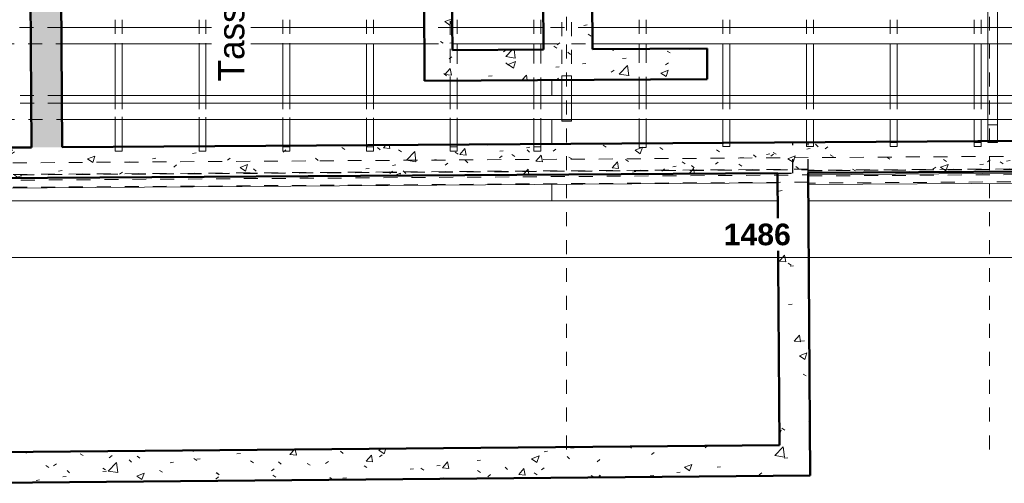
# Model space of a CAD drawing. Header units: metres. Extents: x -16.9 to 14.1, y -10.5 to 9.6.
# Tile 2 of 26: x -13 to -6, y -9.9 to -6.6. Entities that reach past the tile are written whole.
import ezdxf

# ---------------------------------------------------------------- set-up
doc = ezdxf.new("R2010")
doc.units = ezdxf.units.M
doc.linetypes.add('Ligne de quadrillage', pattern=[0.022225, 0.0127, -0.003175, 0.003175, -0.003175])
doc.linetypes.add('Tiret', pattern=[0.00635, 0.003175, -0.003175])
for name, color, linetype, lineweight in [('A-ANNO-DIMS', 211, 'Continuous', 9), ('A-ANNO-DIMS-75', 211, 'Continuous', 9), ('A-ROOF', 132, 'Continuous', 18), ('A-WALL', 113, 'Continuous', 25), ('A-WALL-HDLN', 110, 'Tiret', 25), ('A-WALL-PATT', 111, 'Continuous', 50), ('G-ANNO-TEXT', 231, 'Continuous', 9), ('S-BEAM', 12, 'Continuous', 18), ('S-BEAM-HDLN', 1, 'Tiret', 18), ('S-GRID', 1, 'Continuous', 9)]:
    doc.layers.add(name, color=color, linetype=linetype, lineweight=lineweight)
doc.styles.add('Arial_B_1', font='arialbd.ttf', dxfattribs={"height": 0.154762})
doc.styles.add('Bodoni MT_B_I_1', font='BOD_BI.TTF', dxfattribs={"height": 0.1875})
doc.dimstyles.new('Cotation_cm', dxfattribs={"dimscale": 0.3048, "dimtxt": 0.153039, "dimasz": 0.492126, "dimexe": 0.590551, "dimexo": 0.0625, "dimgap": 0.147638, "dimtad": 1, "dimdec": 0, "dimlfac": 100, "dimzin": 0, "dimdsep": 46, "dimtxsty": 'Arial_B_1', "dimblk1": 'OBLIQUE', "dimblk2": 'OBLIQUE', "dimsah": 1, "dimcen": 0.09, "dimazin": 0, "dimtfac": 1, "dimtdec": 4, "dimtix": 1, "dimtmove": 0, "dimatfit": 3, "dimfxl": 0.590551, "dimfxlon": 1, "dimtvp": 1, "dimtfill": 1, "dimtolj": 1, "dimtzin": 0, "dimarcsym": 2})
pattern_1 = [(50, (0, 0), (0.546555, -0.047815), [0.05715, -0.62865]), (355, (0, 0), (-0.105728, 0.573166), [0.04572, -0.50292]), (100.451, (0.04555, -0.004), (0.440828, 0.525349), [0.04857, -0.53427]), (46.184, (0, 0.1524), (0.813237, -0.12613), [0.08572, -0.94297]), (96.636, (0.0678, 0.1419), (0.712212, 0.742287), [0.07286, -0.80141]), (351.184, (0, 0.1524), (0.712217, 0.742274), [0.06858, -0.75438]), (21, (0.0762, 0.1143), (0.454846, -0.306795), [0.05715, -0.62865]), (326, (0.0762, 0.1143), (0.185405, 0.55256), [0.04572, -0.50292]), (71.451, (0.1141, 0.08873), (0.640251, 0.245763), [0.04857, -0.53427]), (37.5, (0, 0), (0.009261, 0.2536672), [0.02515, -0.47168, 0.02515, -0.48539, -0.50482]), (37.5, (0, 0), (0.009261, 0.2536672), [-1.007, 0.02515, -0.47968]), (7.5, (0, 0), (0.200456, 0.300546), [0.02515, -0.26594, 0.02515, -0.46025, -0.1924]), (7.5, (0, 0), (0.200456, 0.300546), [-0.77648, 0.02515, -0.16726]), (327.5, (-0.16993, 0), (0.4067682, -0.0171882), [0.02515, -0.16535, 0.02515, -0.56921, -0.78867]), (327.5, (-0.16993, 0), (0.4067682, -0.0171882), [-0.78486, 0.02515, -0.76352]), (317.5, (-0.24613, 0), (0.444383, 0.0762794), [0.02515, -0.2225, 0.02515, -0.36957, -0.56007]), (317.5, (-0.24613, 0), (0.444383, 0.0762794), [-0.64237, 0.02515, -0.53492])]

# ---------------------------------------------------------------- blocks, each defined once
blk = doc.blocks.new('DIMBLOCK12-PH R_1 EXISTANT')
at = {"layer": 'A-ANNO-DIMS-75'}
for p, q in [((-15.1937, -8.3315), (-15.1937, -8.1515)), ((-0.3381, -8.3315), (-0.3381, -8.1515)), ((-15.1937, -8.3315), (-0.3381, -8.3315)), ((-15.1937, -8.3315), (-15.1937, -8.5115)), ((-0.3381, -8.3315), (-0.3381, -8.5115))]:
    blk.add_line(p, q, dxfattribs=at)
at = {"layer": 'A-ANNO-DIMS-75', "lineweight": 35}
for p, q in [((-15.1937, -8.3315), (-15.1187, -8.2565)), ((-0.3381, -8.3315), (-0.2631, -8.2565)), ((-15.1937, -8.3315), (-15.2687, -8.4065)), ((-0.3381, -8.3315), (-0.4131, -8.4065))]:
    blk.add_line(p, q, dxfattribs=at)
at = {"layer": 'A-ANNO-DIMS-75', "color": 0, "insert": (-7.9991, -8.088), "char_height": 0.15476, "width": 0.559685, "attachment_point": 1, "line_spacing_factor": 0.941778, "style": 'Arial_B_1', "bg_fill": 3, "box_fill_scale": 1.25, "bg_fill_color": 256, "bg_fill_true_color": 13158600, "bg_fill_transparency": 0}
blk.add_mtext('1486', dxfattribs=at)
blk = doc.blocks.new('_Oblique')
at = {"color": 0, "linetype": 'ByBlock', "lineweight": -2}
blk.add_line((-0.5, -0.5), (0.5, 0.5), dxfattribs=at)

msp = doc.modelspace()

# ---------------------------------------------------------------- hatches: boundary and pattern name
at = {"layer": 'A-WALL-PATT', "lineweight": 18}
h = msp.add_hatch(dxfattribs=at)
h.set_pattern_fill('FP_1', color=256, style=0, pattern_type=2)
h.set_pattern_definition(pattern_1)
h.paths.add_polyline_path([(-12.9608, -7.5418), (-12.7408, -7.5403), (-12.8236, 5.0782), (-13.0436, 5.0774), (-12.9644, -6.9915)])
h = msp.add_hatch(dxfattribs=at)
h.set_pattern_fill('FP_1', color=256, style=0, pattern_type=2)
h.set_pattern_definition(pattern_1)
h.paths.add_polyline_path([(-10.1443, -6.8459), (-9.9443, -6.8446), (-9.974, -2.3141), (-10.174, -2.3175), (-10.1476, -6.3449)])
h = msp.add_hatch(dxfattribs=at)
h.set_pattern_fill('FP_1', color=256, style=0, pattern_type=2)
h.set_pattern_definition(pattern_1)
h.paths.add_polyline_path([(-9.2903, -6.8403), (-8.9403, -6.838), (-8.9489, -5.531), (-9.2989, -5.5333), (-9.2915, -6.6682)])
h = msp.add_hatch(dxfattribs=at)
h.set_pattern_fill('FP_1', color=256, style=0, pattern_type=2)
h.set_pattern_definition(pattern_1)
h.paths.add_polyline_path([(-10.1429, -7.0659), (-8.1173, -7.0526), (-8.1187, -6.8326), (-10.1443, -6.8459), (-10.1434, -6.9915)])
h = msp.add_hatch(dxfattribs=at)
h.set_pattern_fill('FP_1', color=256, style=0, pattern_type=2)
h.set_pattern_definition(pattern_1)
h.paths.add_polyline_path([(-7.3929, -7.7253), (-0.3512, -7.6791), (-0.3495, -7.4591), (-7.3943, -7.5053), (-7.3929, -7.7189)])
h = msp.add_hatch(dxfattribs=at)
h.set_pattern_fill('FP_1', color=256, style=0, pattern_type=2)
h.set_pattern_definition(pattern_1)
h.paths.add_polyline_path([(-15.039, -7.7754), (-7.6128, -7.7267), (-7.6143, -7.5067), (-15.0392, -7.5554), (-15.0391, -7.6381)])
h = msp.add_hatch(dxfattribs=at)
h.set_pattern_fill('FP_1', color=256, style=0, pattern_type=2)
h.set_pattern_definition(pattern_1)
h.paths.add_polyline_path([(-7.6001, -9.6741), (-7.3801, -9.6722), (-7.3943, -7.5053), (-7.6143, -7.5067), (-7.6092, -8.2847)])
h = msp.add_hatch(dxfattribs=at)
h.set_pattern_fill('FP_1', color=256, style=0, pattern_type=2)
h.set_pattern_definition(pattern_1)
h.paths.add_polyline_path([(-13.6651, -9.9475), (-7.3786, -9.8922), (-7.3801, -9.6722), (-13.6665, -9.7275)])

# ---------------------------------------------------------------- linework, layer by layer
at = {"layer": 'A-ROOF'}
for p, q in [((-9.2303, -7.0599), (-9.2303, -7.1693)), ((-9.2303, -7.3424), (-9.2303, -7.5173)), ((-9.2303, -7.8073), (-9.2303, -7.9255)), ((-13.4583, -7.9255), (-7.6115, -7.9255)), ((-7.3915, -7.9255), (-0.3381, -7.9255))]:
    msp.add_line(p, q, dxfattribs=at)
at = {"layer": 'A-WALL', "lineweight": 50}
for p, q in [((-12.9608, -7.5418), (-13.0436, 5.0774)), ((-9.974, -2.3141), (-9.9443, -6.8446)), ((-10.1429, -7.0659), (-10.1726, -2.5375)), ((-9.2903, -6.8403), (-9.2989, -5.5333)), ((-8.9489, -5.531), (-8.9403, -6.838)), ((-12.7524, -5.7739), (-12.7408, -7.5403)), ((-9.9443, -6.8446), (-9.2903, -6.8403)), ((-8.9403, -6.838), (-8.1187, -6.8326)), ((-8.1187, -6.8326), (-8.1173, -7.0526)), ((-8.1173, -7.0526), (-10.1429, -7.0659)), ((-12.7408, -7.5403), (-0.5695, -7.4605)), ((-14.8192, -7.554), (-12.9608, -7.5418)), ((-0.3512, -7.6791), (-7.3929, -7.7253)), ((-7.6128, -7.7267), (-13.4594, -7.7651)), ((-7.6001, -9.6741), (-7.6128, -7.7267)), ((-7.3929, -7.7253), (-7.3786, -9.8922)), ((-13.4465, -9.7256), (-7.6001, -9.6741)), ((-7.3786, -9.8922), (-13.6651, -9.9475))]:
    msp.add_line(p, q, dxfattribs=at)
at = {"layer": 'A-WALL-HDLN'}
for p, q in [((-7.5029, -7.726), (-7.5043, -7.506)), ((-7.6128, -7.7267), (-7.5029, -7.726))]:
    msp.add_line(p, q, dxfattribs=at)
at = {"layer": 'A-WALL-HDLN', "flags": 128}
msp.add_lwpolyline([(-7.3929, -7.7253), (-7.3932, -7.6703), (-7.3936, -7.6153), (-7.3939, -7.5603), (-7.3943, -7.5053)], dxfattribs=at)
at = {"layer": 'S-BEAM'}
for p, q in [((-6.1071, -6.0216), (-6.1071, -7.3812)), ((-6.0371, -6.0216), (-6.0371, -7.3812)), ((-10.1454, -6.6845), (-12.7464, -6.6845)), ((-9.2914, -6.6845), (-9.9454, -6.6845)), ((-6.1071, -6.6845), (-8.9414, -6.6845)), ((-0.5635, -6.6845), (-6.0371, -6.6845)), ((-12.7457, -6.8006), (-12.3602, -6.8006)), ((-12.3602, -6.7944), (-12.3602, -7.1693)), ((-12.3102, -6.7944), (-12.3102, -7.1693)), ((-12.3102, -6.8006), (-11.7602, -6.8006)), ((-11.7602, -6.7953), (-11.7602, -7.1693)), ((-11.7102, -6.7954), (-11.7102, -7.1693)), ((-11.7102, -6.8006), (-11.1602, -6.8006)), ((-11.1602, -6.7962), (-11.1602, -7.1693)), ((-11.1102, -6.7963), (-11.1102, -7.1693)), ((-11.1102, -6.8006), (-10.5602, -6.8006)), ((-10.5602, -6.7971), (-10.5602, -7.1693)), ((-10.5102, -6.7972), (-10.5102, -7.1693)), ((-10.5102, -6.8006), (-10.1446, -6.8006)), ((-9.9102, -6.7981), (-9.9102, -6.8444)), ((-9.9102, -6.8006), (-9.3602, -6.8006)), ((-9.3602, -6.7989), (-9.3602, -6.8408)), ((-9.3102, -6.799), (-9.3102, -6.8405)), ((-9.3102, -6.8006), (-9.2906, -6.8006)), ((-8.9406, -6.8006), (-8.6048, -6.8006)), ((-8.6048, -6.8001), (-8.6048, -6.8358)), ((-8.5548, -6.8002), (-8.5548, -6.8355)), ((-8.5548, -6.8006), (-6.1071, -6.8006)), ((-8.0048, -6.8008), (-8.0048, -7.1693)), ((-7.9548, -6.8009), (-7.9548, -7.1693)), ((-7.4048, -6.8006), (-7.4048, -7.1693)), ((-7.3548, -6.8006), (-7.3548, -7.1693)), ((-6.8048, -6.8006), (-6.8048, -7.1693)), ((-6.7548, -6.8006), (-6.7548, -7.1693)), ((-6.2048, -6.8006), (-6.2048, -7.1693)), ((-6.1548, -6.8006), (-6.1548, -7.1693)), ((-6.0371, -6.8006), (-4.4048, -6.8006)), ((-8.6048, -7.0558), (-8.6048, -7.1693)), ((-8.5548, -7.0555), (-8.5548, -7.1693)), ((-9.9602, -7.0647), (-9.9602, -7.1693)), ((-9.9102, -7.0644), (-9.9102, -7.1693)), ((-9.3602, -7.0608), (-9.3602, -7.1693)), ((-9.3102, -7.0605), (-9.3102, -7.1693)), ((-9.1603, -7.0595), (-9.1603, -7.3446)), ((-9.0903, -7.3446), (-9.0903, -7.059)), ((-9.1603, -7.1693), (-12.7433, -7.1693)), ((-6.1071, -7.1693), (-9.0903, -7.1693)), ((-0.5673, -7.1693), (-6.0371, -7.1693)), ((-9.1603, -7.2263), (-12.7429, -7.2263)), ((-6.1071, -7.2263), (-9.0903, -7.2263)), ((-0.5677, -7.2263), (-6.0371, -7.2263)), ((-12.3602, -7.3238), (-12.3602, -7.5378)), ((-12.3102, -7.3239), (-12.3102, -7.5375)), ((-11.7602, -7.3255), (-11.7602, -7.5339)), ((-11.7102, -7.3257), (-11.7102, -7.5336)), ((-11.1602, -7.3273), (-11.1602, -7.53)), ((-11.1102, -7.3274), (-11.1102, -7.5296)), ((-10.5602, -7.3291), (-10.5602, -7.526)), ((-10.5102, -7.3292), (-10.5102, -7.5257)), ((-9.9602, -7.3308), (-9.9602, -7.5221)), ((-9.9102, -7.331), (-9.9102, -7.5218)), ((-9.3602, -7.3326), (-9.3602, -7.5182)), ((-9.3102, -7.3328), (-9.3102, -7.5178)), ((-8.6048, -7.3349), (-8.6048, -7.5132)), ((-8.5548, -7.335), (-8.5548, -7.5129)), ((-12.7421, -7.3424), (-12.3602, -7.3424)), ((-12.3102, -7.3424), (-11.7602, -7.3424)), ((-11.7102, -7.3424), (-11.1602, -7.3424)), ((-11.1102, -7.3424), (-10.5602, -7.3424)), ((-10.5102, -7.3424), (-9.9602, -7.3424)), ((-9.9102, -7.3424), (-9.3602, -7.3424)), ((-9.3102, -7.3424), (-9.1603, -7.3424)), ((-9.1603, -7.3552), (-9.1603, -7.3446)), ((-9.1603, -7.3446), (-9.0903, -7.3446)), ((-9.0903, -7.3552), (-9.1603, -7.3552)), ((-9.0903, -7.3424), (-8.6048, -7.3424)), ((-9.0903, -7.3446), (-9.0903, -7.3552)), ((-8.5548, -7.3424), (-6.1071, -7.3424)), ((-8.0048, -7.343), (-8.0048, -7.5064)), ((-7.9548, -7.3431), (-7.9548, -7.5064)), ((-7.4048, -7.3424), (-7.4048, -7.5053)), ((-7.3548, -7.3424), (-7.3548, -7.505)), ((-6.8048, -7.3424), (-6.8048, -7.5014)), ((-6.7548, -7.3424), (-6.7548, -7.5011)), ((-6.2048, -7.3424), (-6.2048, -7.4975)), ((-6.1548, -7.3424), (-6.1548, -7.4971)), ((-6.1071, -7.4968), (-6.1071, -7.3812)), ((-6.1071, -7.3812), (-6.0371, -7.3812)), ((-6.0371, -7.3424), (-4.4048, -7.3424)), ((-6.0371, -7.3812), (-6.0371, -7.4964)), ((-8.0048, -7.5093), (-8.0048, -7.5064)), ((-8.0048, -7.5064), (-7.9548, -7.5064)), ((-7.9548, -7.5064), (-7.9548, -7.509)), ((-7.3928, -7.7377), (-0.3426, -7.6914)), ((-7.3923, -7.8077), (-0.3422, -7.7614)), ((-13.4589, -7.8351), (-7.6124, -7.7967))]:
    msp.add_line(p, q, dxfattribs=at)
at = {"layer": 'S-BEAM-HDLN'}
for p, q in [((-9.9602, -4.4352), (-9.9602, -7.0647)), ((-9.1603, -6.0443), (-9.1603, -7.0295)), ((-9.0903, -6.0443), (-9.0903, -7.0295)), ((-12.3602, -6.6276), (-12.3602, -6.7943)), ((-12.3102, -6.6276), (-12.3102, -6.7944)), ((-11.7602, -6.6276), (-11.7602, -6.7952)), ((-11.7102, -6.6276), (-11.7102, -6.7953)), ((-11.1602, -6.6276), (-11.1602, -6.7962)), ((-11.1102, -6.6276), (-11.1102, -6.7962)), ((-10.5602, -6.6276), (-10.5602, -6.7971)), ((-10.5102, -6.6276), (-10.5102, -6.7971)), ((-9.9102, -6.6276), (-9.9102, -6.7981)), ((-9.3602, -6.6276), (-9.3602, -6.7989)), ((-9.3102, -6.6276), (-9.3102, -6.799)), ((-8.6048, -6.6276), (-8.6048, -6.8)), ((-8.5548, -6.6276), (-8.5548, -6.8001)), ((-8.0048, -6.6276), (-8.0048, -6.8008)), ((-7.9548, -6.6276), (-7.9548, -6.8008)), ((-7.4048, -6.6276), (-7.4048, -6.8006)), ((-7.3548, -6.6276), (-7.3548, -6.8006)), ((-6.8048, -6.6276), (-6.8048, -6.8006)), ((-6.7548, -6.6276), (-6.7548, -6.8006)), ((-6.2048, -6.6276), (-6.2048, -6.8006)), ((-6.1548, -6.6276), (-6.1548, -6.8006)), ((-12.7465, -6.6845), (-13.1864, -6.6845)), ((-9.9454, -6.6845), (-10.1453, -6.6845)), ((-8.9414, -6.6845), (-9.2913, -6.6845)), ((-6.0372, -6.6845), (-6.1071, -6.6845)), ((-13.1856, -6.8006), (-12.7457, -6.8006)), ((-12.3601, -6.8006), (-12.3102, -6.8006)), ((-11.7601, -6.8006), (-11.7102, -6.8006)), ((-11.1601, -6.8006), (-11.1102, -6.8006)), ((-10.5601, -6.8006), (-10.5102, -6.8006)), ((-10.1446, -6.8006), (-9.9102, -6.8006)), ((-9.9102, -6.8444), (-9.9102, -7.0644)), ((-9.3602, -6.8408), (-9.3602, -7.0608)), ((-9.3601, -6.8006), (-9.3102, -6.8006)), ((-9.3102, -6.8405), (-9.3102, -7.0604)), ((-9.2905, -6.8006), (-8.9406, -6.8006)), ((-8.6048, -6.8006), (-8.5549, -6.8006)), ((-8.6048, -6.8359), (-8.6048, -7.0558)), ((-8.5548, -6.8355), (-8.5548, -7.0555)), ((-6.1071, -6.8006), (-6.0372, -6.8006)), ((-9.1603, -7.0295), (-9.1603, -7.0594)), ((-9.0903, -7.0295), (-9.1603, -7.0295)), ((-9.0903, -7.059), (-9.0903, -7.0295)), ((-12.7433, -7.1693), (-13.1832, -7.1693)), ((-12.3602, -7.1693), (-12.3602, -7.3237)), ((-12.3102, -7.1693), (-12.3102, -7.3239)), ((-11.7602, -7.1693), (-11.7602, -7.3255)), ((-11.7102, -7.1693), (-11.7102, -7.3256)), ((-11.1602, -7.1693), (-11.1602, -7.3273)), ((-11.1102, -7.1693), (-11.1102, -7.3274)), ((-10.5602, -7.1693), (-10.5602, -7.329)), ((-10.5102, -7.1693), (-10.5102, -7.3292)), ((-9.9602, -7.1693), (-9.9602, -7.3308)), ((-9.9102, -7.1693), (-9.9102, -7.331)), ((-9.3602, -7.1693), (-9.3602, -7.3326)), ((-9.3102, -7.1693), (-9.3102, -7.3327)), ((-9.0903, -7.1693), (-9.1602, -7.1693)), ((-8.6048, -7.1693), (-8.6048, -7.3348)), ((-8.5548, -7.1693), (-8.5548, -7.335)), ((-8.0048, -7.1693), (-8.0048, -7.3429)), ((-7.9548, -7.1693), (-7.9548, -7.3431)), ((-7.4048, -7.1693), (-7.4048, -7.3424)), ((-7.3548, -7.1693), (-7.3548, -7.3424)), ((-6.8048, -7.1693), (-6.8048, -7.3424)), ((-6.7548, -7.1693), (-6.7548, -7.3424)), ((-6.2048, -7.1693), (-6.2048, -7.3424)), ((-6.1548, -7.1693), (-6.1548, -7.3424)), ((-6.0372, -7.1693), (-6.1071, -7.1693)), ((-12.7429, -7.2263), (-13.1828, -7.2263)), ((-9.0903, -7.2263), (-9.1602, -7.2263)), ((-6.0372, -7.2263), (-6.1071, -7.2263)), ((-13.1821, -7.3424), (-12.7422, -7.3424)), ((-12.3601, -7.3424), (-12.3102, -7.3424)), ((-11.7601, -7.3424), (-11.7102, -7.3424)), ((-11.1601, -7.3424), (-11.1102, -7.3424)), ((-10.5601, -7.3424), (-10.5102, -7.3424)), ((-9.9601, -7.3424), (-9.9102, -7.3424)), ((-9.3601, -7.3424), (-9.3102, -7.3424)), ((-9.1602, -7.3424), (-9.0903, -7.3424)), ((-8.6048, -7.3424), (-8.5549, -7.3424)), ((-6.1071, -7.3424), (-6.0372, -7.3424)), ((-12.3602, -7.5379), (-12.3602, -7.5386)), ((-12.3602, -7.5679), (-12.3602, -7.5386)), ((-12.3602, -7.5386), (-12.3102, -7.5386)), ((-12.3102, -7.5376), (-12.3102, -7.5386)), ((-12.3102, -7.5386), (-12.3102, -7.5679)), ((-11.7602, -7.5339), (-11.7602, -7.5386)), ((-11.7602, -7.5679), (-11.7602, -7.5386)), ((-11.7602, -7.5386), (-11.7102, -7.5386)), ((-11.7102, -7.5336), (-11.7102, -7.5386)), ((-11.7102, -7.5386), (-11.7102, -7.5679)), ((-11.1602, -7.53), (-11.1602, -7.5386)), ((-11.1602, -7.5679), (-11.1602, -7.5386)), ((-11.1602, -7.5386), (-11.1102, -7.5386)), ((-11.1102, -7.5297), (-11.1102, -7.5386)), ((-11.1102, -7.5386), (-11.1102, -7.5679)), ((-10.5602, -7.5261), (-10.5602, -7.5386)), ((-10.5602, -7.5679), (-10.5602, -7.5386)), ((-10.5602, -7.5386), (-10.5102, -7.5386)), ((-10.5102, -7.5258), (-10.5102, -7.5386)), ((-10.5102, -7.5386), (-10.5102, -7.5679)), ((-9.9602, -7.5221), (-9.9602, -7.5386)), ((-9.9602, -7.5679), (-9.9602, -7.5386)), ((-9.9602, -7.5386), (-9.9102, -7.5386)), ((-9.9102, -7.5218), (-9.9102, -7.5386)), ((-9.9102, -7.5386), (-9.9102, -7.5679)), ((-9.3602, -7.5182), (-9.3602, -7.5386)), ((-9.3602, -7.5679), (-9.3602, -7.5386)), ((-9.3602, -7.5386), (-9.3102, -7.5386)), ((-9.3102, -7.5179), (-9.3102, -7.5386)), ((-9.3102, -7.5386), (-9.3102, -7.5679)), ((-8.6048, -7.5133), (-8.6048, -7.5146)), ((-8.6048, -7.5439), (-8.6048, -7.5146)), ((-8.6048, -7.5146), (-8.5548, -7.5146)), ((-8.5548, -7.5439), (-8.6048, -7.5439)), ((-8.5548, -7.5129), (-8.5548, -7.5146)), ((-8.5548, -7.5146), (-8.5548, -7.5439)), ((-8.0048, -7.5351), (-8.0048, -7.5093)), ((-7.9548, -7.5351), (-8.0048, -7.5351)), ((-7.9548, -7.509), (-7.9548, -7.5351)), ((-7.4048, -7.5054), (-7.4048, -7.5064)), ((-7.4048, -7.5351), (-7.4048, -7.5064)), ((-7.4048, -7.5064), (-7.3548, -7.5064)), ((-7.3548, -7.5351), (-7.4048, -7.5351)), ((-7.3548, -7.5051), (-7.3548, -7.5064)), ((-7.3548, -7.5064), (-7.3548, -7.5351)), ((-6.8048, -7.5015), (-6.8048, -7.5064)), ((-6.8048, -7.5351), (-6.8048, -7.5064)), ((-6.8048, -7.5064), (-6.7548, -7.5064)), ((-6.7548, -7.5351), (-6.8048, -7.5351)), ((-6.7548, -7.5011), (-6.7548, -7.5064)), ((-6.7548, -7.5064), (-6.7548, -7.5351)), ((-6.2048, -7.4975), (-6.2048, -7.5064)), ((-6.2048, -7.5351), (-6.2048, -7.5064)), ((-6.2048, -7.5064), (-6.1548, -7.5064)), ((-6.1548, -7.5351), (-6.2048, -7.5351)), ((-6.1548, -7.4972), (-6.1548, -7.5064)), ((-6.1548, -7.5064), (-6.1548, -7.5351)), ((-6.1071, -7.5072), (-6.1071, -7.4969)), ((-6.0371, -7.5072), (-6.1071, -7.5072)), ((-6.0371, -7.4964), (-6.0371, -7.5072)), ((-12.3102, -7.5679), (-12.3602, -7.5679)), ((-11.7102, -7.5679), (-11.7602, -7.5679)), ((-11.1102, -7.5679), (-11.1602, -7.5679)), ((-10.5102, -7.5679), (-10.5602, -7.5679)), ((-9.9102, -7.5679), (-9.9602, -7.5679)), ((-9.3102, -7.5679), (-9.3602, -7.5679)), ((-0.3511, -7.6596), (-7.393, -7.7058)), ((-7.393, -7.7078), (-0.3511, -7.6616)), ((-7.393, -7.7094), (-0.3511, -7.6632)), ((-7.393, -7.6983), (-15.0415, -7.7485)), ((-15.0415, -7.7505), (-7.393, -7.7003)), ((-15.0414, -7.752), (-7.393, -7.7019)), ((-15.0378, -7.7895), (-7.3928, -7.7393)), ((-7.3927, -7.7468), (-0.3426, -7.7006)), ((-0.3423, -7.7516), (-7.3924, -7.7978)), ((-7.3924, -7.7903), (-15.0409, -7.8405))]:
    msp.add_line(p, q, dxfattribs=at)
at = {"layer": 'S-GRID', "linetype": 'Ligne de quadrillage'}
for p, q in [((-9.1253, -9.7059), (-9.1253, 8.3345)), ((-6.0928, -9.7059), (-6.0928, 8.3345)), ((1.4054, -7.5576), (-16.0153, -7.6718))]:
    msp.add_line(p, q, dxfattribs=at)

# ---------------------------------------------------------------- next in the draw order: texts
at = {"layer": 'G-ANNO-TEXT', "color": 190, "lineweight": 25, "insert": (-11.6232, -7.0686), "char_height": 0.1875, "width": 3.3731, "attachment_point": 1, "rotation": 90, "style": 'Bodoni MT_B_I_1', "bg_fill": 3, "box_fill_scale": 1.25, "bg_fill_color": 256, "bg_fill_true_color": 13158600, "bg_fill_transparency": 0}
msp.add_mtext('Tasseau bois 50x50ht', dxfattribs=at)

# ---------------------------------------------------------------- next in the draw order: dimensions: what is measured, and where the dimension line sits
at = {"layer": 'A-ANNO-DIMS'}
dim = msp.add_linear_dim(base=(-0.3381, -8.3315), p1=(-15.1937, -8.1515), p2=(-0.3381, -8.1515), dimstyle='Cotation_cm', override={"dimpost": '<>', "dimfxl": 14.855648}, dxfattribs=at)
dim.commit()
dim.dimension.update_dxf_attribs({"geometry": 'DIMBLOCK12-PH R_1 EXISTANT', "text_midpoint": (-7.7659, -8.2074)})

doc.saveas('drawing.dxf')
